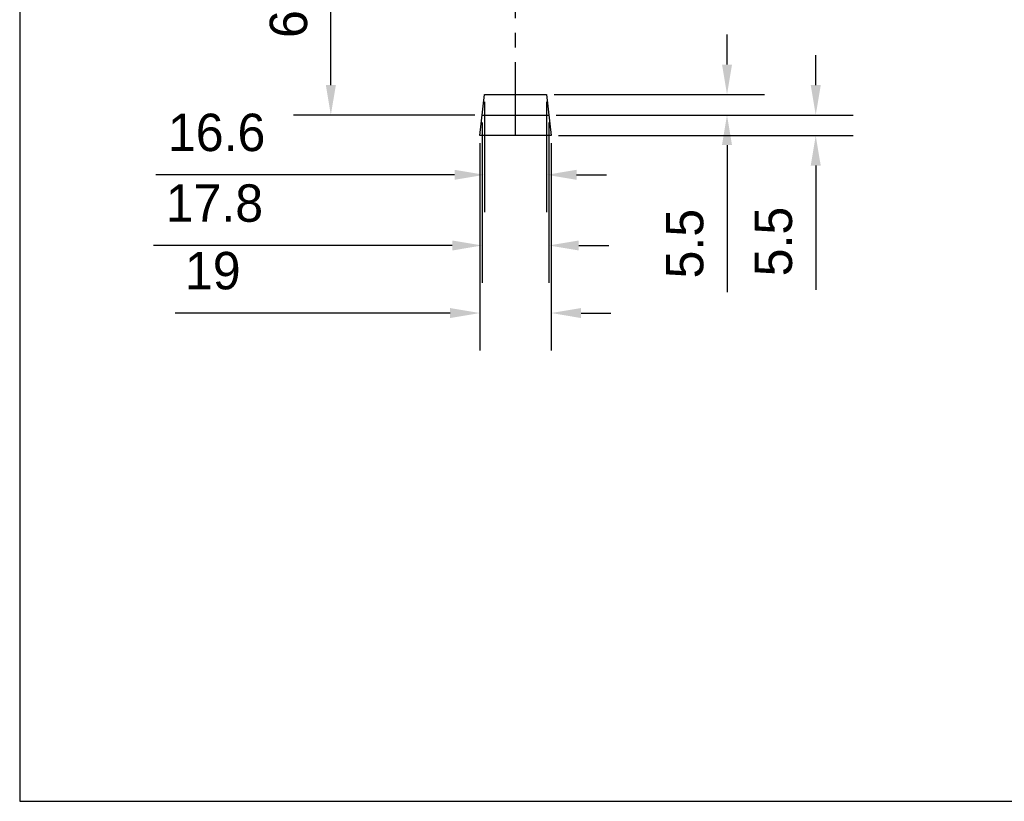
# Model space of a CAD drawing. Header units: millimetres. Extents: x -151 to 9, y 196 to 376.
# Tile 1 of 13: x -151 to -85, y 196 to 248. Entities that reach past the tile are written whole.
import ezdxf

# ---------------------------------------------------------------- set-up
doc = ezdxf.new("R2010")
doc.units = ezdxf.units.MM
doc.header["$LTSCALE"] = 65.395
doc.header["$PDMODE"] = 3
doc.header["$PDSIZE"] = 8
doc.linetypes.add('CENTER', pattern=[0.6, 0.375, -0.075, 0.075, -0.075])
doc.layers.get('0').update_dxf_attribs({"linetype": 'CONTINUOUS'})
doc.layers.get('Defpoints').update_dxf_attribs({"linetype": 'CONTINUOUS'})
for name, color, linetype in [('00_COMPONENTS', 7, 'CONTINUOUS'), ('50_ALL_DETAILS', 7, 'CONTINUOUS'), ('51__DRAFT_DIMS', 7, 'CONTINUOUS')]:
    doc.layers.add(name, color=color, linetype=linetype)
doc.styles.get("Standard").update_dxf_attribs({"font": '兰亭黑 GBK.TTF', "height": 2.5})
doc.dimstyles.new('DIMSTYLE_1', dxfattribs={"dimtxt": 8, "dimasz": 2, "dimexe": 2.5, "dimexo": 0.5, "dimgap": 0.75, "dimtad": 1, "dimlfac": 4, "dimdsep": 46, "dimtxsty": 'STANDARD', "dimblk": '_FILLED', "dimblk1": '_FILLED', "dimblk2": '_FILLED', "dimcen": 0.09, "dimclrd": 8, "dimclre": 8, "dimclrt": 256, "dimazin": 2, "dimtp": 0.3, "dimtm": 0.3, "dimtfac": 1, "dimtofl": 0, "dimtmove": 0, "dimatfit": 3, "dimldrblk": '_FILLED', "dimfxl": 1, "dimtolj": 1, "dimarcsym": 0})

# ---------------------------------------------------------------- blocks, each defined once
blk = doc.blocks.new('_FILLED')
at = {"color": 0, "linetype": 'ByBlock'}
blk.add_solid([(0, 0), (-1, 0.167), (-1, -0.167)], dxfattribs=at)
blk = doc.blocks.new('*D24')
at = {"layer": '51__DRAFT_DIMS', "color": 8, "lineweight": -2}
for p, q in [((-119.989, 242.301), (-119.989, 234.934)), ((-115.839, 242.301), (-115.839, 234.934)), ((-121.989, 237.434), (-141.935, 237.434)), ((-113.839, 237.434), (-111.839, 237.434))]:
    blk.add_line(p, q, dxfattribs=at)
at = {"layer": 'Defpoints', "color": 0}
for p in [(-119.989, 242.801), (-115.839, 242.801), (-115.839, 237.434)]:
    blk.add_point(p, dxfattribs=at)
at = {"layer": '51__DRAFT_DIMS', "color": 8, "linetype": 'ByBlock', "lineweight": -2, "xscale": 2, "yscale": 2, "zscale": 2}
blk.add_blockref('_FILLED', (-119.989, 237.434), dxfattribs=at)
at = {"layer": '51__DRAFT_DIMS', "color": 8, "linetype": 'ByBlock', "lineweight": -2, "xscale": 2, "yscale": 2, "zscale": 2, "rotation": 180}
blk.add_blockref('_FILLED', (-115.839, 237.434), dxfattribs=at)
at = {"layer": '51__DRAFT_DIMS', "insert": (-137.88, 241.518), "char_height": 2.5, "attachment_point": 2, "line_spacing_factor": 0.9}
blk.add_mtext('\\A1;16.6', dxfattribs=at)
blk = doc.blocks.new('*D25')
at = {"layer": '51__DRAFT_DIMS', "color": 8, "lineweight": -2}
for p, q in [((-120.139, 240.926), (-120.139, 230.214)), ((-115.689, 240.926), (-115.689, 230.214)), ((-122.139, 232.714), (-142.091, 232.714)), ((-113.689, 232.714), (-111.689, 232.714))]:
    blk.add_line(p, q, dxfattribs=at)
at = {"layer": 'Defpoints', "color": 0}
for p in [(-120.139, 241.426), (-115.689, 241.426), (-115.689, 232.714)]:
    blk.add_point(p, dxfattribs=at)
at = {"layer": '51__DRAFT_DIMS', "color": 8, "linetype": 'ByBlock', "lineweight": -2, "xscale": 2, "yscale": 2, "zscale": 2}
blk.add_blockref('_FILLED', (-120.139, 232.714), dxfattribs=at)
at = {"layer": '51__DRAFT_DIMS', "color": 8, "linetype": 'ByBlock', "lineweight": -2, "xscale": 2, "yscale": 2, "zscale": 2, "rotation": 180}
blk.add_blockref('_FILLED', (-115.689, 232.714), dxfattribs=at)
at = {"layer": '51__DRAFT_DIMS', "insert": (-138.03, 236.797), "char_height": 2.5, "attachment_point": 2, "line_spacing_factor": 0.9}
blk.add_mtext('\\A1;17.8', dxfattribs=at)
blk = doc.blocks.new('*D26')
at = {"layer": '51__DRAFT_DIMS', "color": 8, "lineweight": -2}
for p, q in [((-120.289, 239.551), (-120.289, 225.702)), ((-115.539, 239.551), (-115.539, 225.702)), ((-122.289, 228.202), (-140.662, 228.202)), ((-113.539, 228.202), (-111.539, 228.202))]:
    blk.add_line(p, q, dxfattribs=at)
at = {"layer": 'Defpoints', "color": 0}
for p in [(-120.289, 240.051), (-115.539, 240.051), (-120.289, 228.202)]:
    blk.add_point(p, dxfattribs=at)
at = {"layer": '51__DRAFT_DIMS', "color": 8, "linetype": 'ByBlock', "lineweight": -2, "xscale": 2, "yscale": 2, "zscale": 2}
blk.add_blockref('_FILLED', (-120.289, 228.202), dxfattribs=at)
at = {"layer": '51__DRAFT_DIMS', "color": 8, "linetype": 'ByBlock', "lineweight": -2, "xscale": 2, "yscale": 2, "zscale": 2, "rotation": 180}
blk.add_blockref('_FILLED', (-115.539, 228.202), dxfattribs=at)
at = {"layer": '51__DRAFT_DIMS', "insert": (-138.138, 232.285), "char_height": 2.5, "attachment_point": 2, "line_spacing_factor": 0.9}
blk.add_mtext('\\A1;19', dxfattribs=at)
blk = doc.blocks.new('*D27')
at = {"layer": '51__DRAFT_DIMS', "color": 8, "lineweight": -2}
for p, q in [((-103.785, 244.801), (-103.785, 246.801)), ((-115.339, 242.801), (-101.285, 242.801)), ((-115.189, 241.426), (-101.285, 241.426)), ((-103.785, 239.426), (-103.785, 229.605))]:
    blk.add_line(p, q, dxfattribs=at)
at = {"layer": 'Defpoints', "color": 0}
for p in [(-115.839, 242.801), (-115.689, 241.426), (-103.785, 241.426)]:
    blk.add_point(p, dxfattribs=at)
at = {"layer": '51__DRAFT_DIMS', "color": 8, "linetype": 'ByBlock', "lineweight": -2, "xscale": 2, "yscale": 2, "zscale": 2}
for p, rotation in [((-103.785, 242.801), 270), ((-103.785, 241.426), 90)]:
    blk.add_blockref('_FILLED', p, dxfattribs=dict(at, rotation=rotation))
at = {"layer": '51__DRAFT_DIMS', "insert": (-107.868, 235.159), "char_height": 2.5, "attachment_point": 3, "rotation": 90, "line_spacing_factor": 0.9}
blk.add_mtext('\\A1;5.5', dxfattribs=at)
blk = doc.blocks.new('*D28')
at = {"layer": '51__DRAFT_DIMS', "color": 8, "lineweight": -2}
for p, q in [((-97.858, 243.426), (-97.858, 245.426)), ((-115.189, 241.426), (-95.358, 241.426)), ((-115.039, 240.051), (-95.358, 240.051)), ((-97.858, 238.051), (-97.858, 229.747))]:
    blk.add_line(p, q, dxfattribs=at)
at = {"layer": 'Defpoints', "color": 0}
for p in [(-115.689, 241.426), (-115.539, 240.051), (-97.858, 240.051)]:
    blk.add_point(p, dxfattribs=at)
at = {"layer": '51__DRAFT_DIMS', "color": 8, "linetype": 'ByBlock', "lineweight": -2, "xscale": 2, "yscale": 2, "zscale": 2}
for p, rotation in [((-97.858, 241.426), 270), ((-97.858, 240.051), 90)]:
    blk.add_blockref('_FILLED', p, dxfattribs=dict(at, rotation=rotation))
at = {"layer": '51__DRAFT_DIMS', "insert": (-101.941, 235.301), "char_height": 2.5, "attachment_point": 3, "rotation": 90, "line_spacing_factor": 0.9}
blk.add_mtext('\\A1;5.5', dxfattribs=at)
blk = doc.blocks.new('*D29')
at = {"layer": '51__DRAFT_DIMS', "color": 8, "lineweight": -2}
for p, q in [((-125.414, 256.801), (-132.751, 256.801)), ((-130.251, 243.426), (-130.251, 254.801)), ((-120.639, 241.426), (-132.751, 241.426))]:
    blk.add_line(p, q, dxfattribs=at)
at = {"layer": 'Defpoints', "color": 0}
for p in [(-130.251, 256.801), (-124.914, 256.801), (-120.139, 241.426)]:
    blk.add_point(p, dxfattribs=at)
at = {"layer": '51__DRAFT_DIMS', "color": 8, "linetype": 'ByBlock', "lineweight": -2, "xscale": 2, "yscale": 2, "zscale": 2}
for p, rotation in [((-130.251, 256.801), 90), ((-130.251, 241.426), 270)]:
    blk.add_blockref('_FILLED', p, dxfattribs=dict(at, rotation=rotation))
at = {"layer": '51__DRAFT_DIMS', "insert": (-134.334, 249.826), "char_height": 2.5, "attachment_point": 2, "rotation": 90, "line_spacing_factor": 0.9}
blk.add_mtext('\\A1;61.5', dxfattribs=at)

msp = doc.modelspace()

# ---------------------------------------------------------------- linework, layer by layer
msp.add_lwpolyline([(-151.0375, 195.5864), (8.9625, 195.5864), (8.9625, 375.5864), (-151.0375, 375.5864)], close=True)
at = {"layer": '00_COMPONENTS'}
for p, q in [((-120.2885, 240.051), (-119.9885, 242.801)), ((-119.9885, 242.801), (-115.8385, 242.801)), ((-115.8385, 242.801), (-115.5385, 240.051)), ((-115.5385, 240.051), (-120.2885, 240.051))]:
    msp.add_line(p, q, dxfattribs=at)
at = {"layer": '50_ALL_DETAILS', "linetype": 'CENTER', "ltscale": 0.2}
for p, q in [((-117.9135, 240.051), (-117.9135, 256.801)), ((-120.1385, 241.426), (-115.6885, 241.426))]:
    msp.add_line(p, q, dxfattribs=at)

# ---------------------------------------------------------------- dimensions: what is measured, and where the dimension line sits
at = {"layer": '51__DRAFT_DIMS'}
for base, p1, p2, angle, picture, middle in [((-130.2509, 256.801), (-120.1385, 241.426), (-124.9135, 256.801), 90, '*D29', (-130.2509, 249.8261)), ((-103.7848, 241.426), (-115.8385, 242.801), (-115.6885, 241.426), 270, '*D27', (-103.7848, 232.7569)), ((-97.8578, 240.051), (-115.6885, 241.426), (-115.5385, 240.051), 270, '*D28', (-97.8578, 232.8991)), ((-120.2885, 228.2018), (-115.5385, 240.051), (-120.2885, 240.051), 180, '*D26', (-138.138, 228.2018))]:
    dim = msp.add_linear_dim(base=base, p1=p1, p2=p2, angle=angle, dimstyle='DIMSTYLE_1', override={"dimtxsty": 'STANDARD'}, dxfattribs=at)
    dim.commit()
    dim.dimension.update_dxf_attribs({"geometry": picture, "text_midpoint": middle, "dimtype": 160})
for base, p1, p2, picture, middle in [((-115.8385, 237.4343), (-119.9885, 242.801), (-115.8385, 242.801), '*D24', (-137.8799, 237.4343)), ((-115.6885, 232.7137), (-120.1385, 241.426), (-115.6885, 241.426), '*D25', (-138.0299, 232.7137))]:
    dim = msp.add_linear_dim(base=base, p1=p1, p2=p2, dimstyle='DIMSTYLE_1', override={"dimtxsty": 'STANDARD'}, dxfattribs=at)
    dim.commit()
    dim.dimension.update_dxf_attribs({"geometry": picture, "text_midpoint": middle, "dimtype": 160})

doc.saveas('drawing.dxf')
